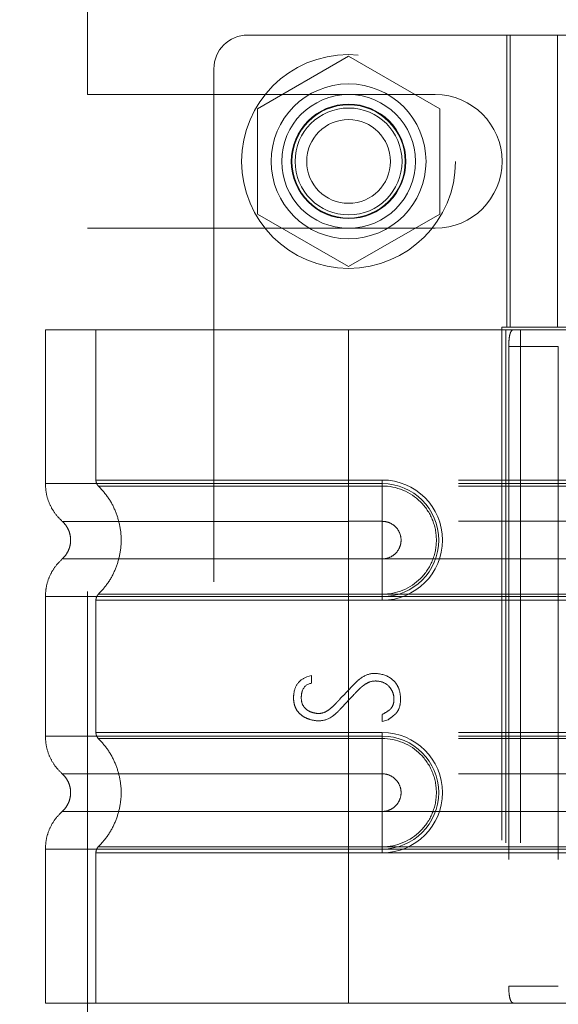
# Model space of a CAD drawing. Header units: inches. Extents: x 0.2 to 10.8, y 0.2 to 8.2.
# Tile 27 of 98: x 1.825 to 1.93, y 3.584 to 3.776. Entities that reach past the tile are written whole.
import ezdxf

# ---------------------------------------------------------------- set-up
doc = ezdxf.new("R2010")
doc.units = ezdxf.units.IN
doc.header["$MEASUREMENT"] = 0
doc.linetypes.add('HIDDEN', pattern=[0.075, 0.05, -0.025])
doc.layers.add('DIMENSIONS', color=140, linetype='Continuous')
doc.layers.add('SLD-0', color=179, linetype='Continuous')
doc.styles.add('SLDTEXTSTYLE0', font='TXT', dxfattribs={"width": 0.7})
doc.dimstyles.new('SLDDIMSTYLE0', dxfattribs={"dimtxt": 0.084961, "dimasz": 0.13, "dimexe": 0, "dimexo": 0.0625, "dimgap": 0.02124, "dimtad": 0, "dimtih": 1, "dimtoh": 1, "dimlfac": 12, "dimrnd": 1e-09, "dimzin": 12, "dimdsep": 46, "dimtxsty": 'SLDTEXTSTYLE0', "dimsah": 1, "dimcen": 0.09, "dimadec": 0, "dimazin": 3, "dimtfac": 1, "dimtofl": 0, "dimtmove": 0, "dimatfit": 3, "dimfxl": 0, "dimfrac": 2, "dimtolj": 1, "dimtzin": 12, "dimarcsym": 0})
doc.dimstyles.new('SLDDIMSTYLE1', dxfattribs={"dimtxt": 0.084961, "dimasz": 0.13, "dimexe": 0, "dimexo": 0.0625, "dimgap": 0.02124, "dimtad": 0, "dimtih": 1, "dimtoh": 1, "dimlfac": 12, "dimrnd": 1e-09, "dimzin": 12, "dimdsep": 46, "dimtxsty": 'SLDTEXTSTYLE0', "dimsah": 1, "dimcen": 0.09, "dimadec": 0, "dimazin": 3, "dimtfac": 1, "dimtmove": 0, "dimatfit": 0, "dimfxl": 0, "dimfrac": 2, "dimtolj": 1, "dimtzin": 12, "dimarcsym": 0})

# ---------------------------------------------------------------- blocks, each defined once
blk = doc.blocks.new('_D_5')
at = {"layer": 'DIMENSIONS'}
for p, q in [((0.92628, 3.37371), (0.92628, 3.62371)), ((1.8425, 3.37371), (0.80128, 3.37371)), ((0.94571, 3.16996), (0.80128, 3.16996)), ((0.92628, 2.86352), (0.92628, 3.16996)), ((0.39809, 2.86352), (0.36956, 2.86352)), ((0.36956, 2.86352), (0.36956, 2.72849)), ((0.65056, 2.86352), (0.67909, 2.86352)), ((0.67909, 2.86352), (0.67909, 2.72849)), ((0.80372, 2.86352), (0.92628, 2.86352)), ((0.36956, 2.72849), (0.39809, 2.72849)), ((0.67909, 2.72849), (0.65056, 2.72849))]:
    blk.add_line(p, q, dxfattribs=at)
for points in [[(0.92628, 3.37371), (0.94628, 3.50371), (0.90628, 3.50371)], [(0.92628, 3.16996), (0.90628, 3.03996), (0.94628, 3.03996)]]:
    blk.add_solid(points, dxfattribs=at)
at = {"layer": 'DIMENSIONS', "char_height": 0.083333, "attachment_point": 1, "style": 'SLDTEXTSTYLE0'}
for s, insert in [('2.45', (0.39809, 2.98996)), ('62.1', (0.39809, 2.83591))]:
    blk.add_mtext(s, dxfattribs=dict(at, insert=insert))
blk = doc.blocks.new('_D_6')
at = {"layer": 'DIMENSIONS'}
for p, q in [((1.8425, 3.92555), (0.40789, 3.92555)), ((0.53289, 3.92555), (0.53289, 3.81495)), ((0.37131, 3.6609), (0.34278, 3.6609)), ((0.34278, 3.6609), (0.34278, 3.52587)), ((0.69446, 3.6609), (0.72299, 3.6609)), ((0.72299, 3.6609), (0.72299, 3.52587)), ((0.34278, 3.52587), (0.37131, 3.52587)), ((0.72299, 3.52587), (0.69446, 3.52587)), ((0.53289, 3.37371), (0.53289, 3.50685)), ((1.8425, 3.37371), (0.40789, 3.37371))]:
    blk.add_line(p, q, dxfattribs=at)
for points in [[(0.53289, 3.92555), (0.51289, 3.79555), (0.55289, 3.79555)], [(0.53289, 3.37371), (0.55289, 3.50371), (0.51289, 3.50371)]]:
    blk.add_solid(points, dxfattribs=at)
at = {"layer": 'DIMENSIONS', "char_height": 0.083333, "attachment_point": 1, "style": 'SLDTEXTSTYLE0'}
for s, insert in [('6.62', (0.40665, 3.78735)), ('168.2', (0.37131, 3.63329))]:
    blk.add_mtext(s, dxfattribs=dict(at, insert=insert))
blk = doc.blocks.new('_D_7')
at = {"layer": 'DIMENSIONS'}
for p, q in [((0.53289, 4.36221), (0.53289, 4.61221)), ((1.8425, 4.36221), (0.40789, 4.36221)), ((0.37131, 4.13266), (0.34278, 4.13266)), ((0.34278, 4.13266), (0.34278, 3.99763)), ((0.69446, 4.13266), (0.72299, 4.13266)), ((0.72299, 4.13266), (0.72299, 3.99763)), ((0.34278, 3.99763), (0.37131, 3.99763)), ((0.72299, 3.99763), (0.69446, 3.99763)), ((1.8425, 3.92555), (0.40789, 3.92555)), ((0.53289, 3.92555), (0.53289, 3.67555))]:
    blk.add_line(p, q, dxfattribs=at)
for points in [[(0.53289, 4.36221), (0.55289, 4.49221), (0.51289, 4.49221)], [(0.53289, 3.92555), (0.51289, 3.79555), (0.55289, 3.79555)]]:
    blk.add_solid(points, dxfattribs=at)
at = {"layer": 'DIMENSIONS', "char_height": 0.083333, "attachment_point": 1, "style": 'SLDTEXTSTYLE0'}
for s, insert in [('5.24', (0.40665, 4.2591)), ('133.1', (0.37131, 4.10505))]:
    blk.add_mtext(s, dxfattribs=dict(at, insert=insert))

msp = doc.modelspace()

# ---------------------------------------------------------------- linework, layer by layer
at = {"layer": 'SLD-0', "linetype": 'HIDDEN', "lineweight": 18}
for p, q in [((1.8378798, 3.7610669), (1.8378798, 3.8433065)), ((1.9379257, 3.7726694), (1.8690281, 3.7726694)), ((1.919553, 3.7726694), (1.919553, 3.7157469)), ((1.920179, 3.7157469), (1.920179, 3.7726694)), ((1.9293955, 3.7726694), (1.9293955, 3.7157469)), ((1.8887131, 3.768542), (1.8709631, 3.758294)), ((1.9064631, 3.758294), (1.8887131, 3.768542)), ((1.8624664, 3.7661077), (1.8624664, 3.5331681)), ((1.8378798, 3.7610669), (1.9055881, 3.7610669)), ((1.8709631, 3.758294), (1.8709631, 3.7377981)), ((1.9064631, 3.7377981), (1.9064631, 3.758294)), ((1.8709631, 3.7377981), (1.8887131, 3.7275501)), ((1.8887131, 3.7275501), (1.9064631, 3.7377981)), ((1.8378798, 3.5642336), (1.8378798, 3.7350252)), ((1.8378798, 3.7350252), (1.9055881, 3.7350252)), ((1.8887131, 3.7152547), (1.829658, 3.7152547)), ((1.829658, 3.7152547), (1.829658, 3.685248)), ((1.8395005, 3.7152547), (1.8395005, 3.6859587)), ((1.8887131, 3.7152547), (1.8887131, 3.685248)), ((1.9193665, 3.7152547), (1.8887131, 3.7152547)), ((1.8887131, 3.7152547), (1.8887131, 3.685248)), ((1.8887131, 3.7152547), (1.8887131, 3.6859587)), ((1.8887131, 3.7152547), (1.8887131, 3.6859587)), ((1.9185386, 3.7157469), (1.9379257, 3.7157469)), ((1.9185386, 3.7157469), (1.9185386, 3.583529)), ((1.9193665, 3.7152547), (1.9193665, 3.5840211)), ((1.9221785, 3.7152547), (1.9193665, 3.7152547)), ((1.9193665, 3.7152547), (1.9193665, 3.5840211)), ((1.9221785, 3.7152547), (1.9221785, 3.5840211)), ((1.9562984, 3.7152547), (1.9221785, 3.7152547)), ((1.9199109, 3.7119739), (1.9199109, 3.587302)), ((1.9199109, 3.7119739), (1.9295617, 3.7119739)), ((1.9295617, 3.7119739), (1.9295617, 3.587302)), ((1.8887131, 3.6859587), (1.8952748, 3.6859587)), ((2.0101042, 3.6859587), (1.8887131, 3.6859587)), ((1.8887131, 3.685248), (1.8952748, 3.685248)), ((2.0101042, 3.685248), (1.8887131, 3.685248)), ((1.8887131, 3.6847882), (1.8952748, 3.6847882)), ((2.0101042, 3.6847882), (1.8887131, 3.6847882)), ((1.8952748, 3.6859587), (1.8952748, 3.6847882)), ((1.8952748, 3.685248), (1.8952748, 3.6779065)), ((1.8887131, 3.6779065), (1.8952748, 3.6779065)), ((2.0101042, 3.6779065), (1.8887131, 3.6779065)), ((1.8952748, 3.670582), (1.8887131, 3.670582)), ((1.8887131, 3.670582), (2.0101042, 3.670582)), ((1.8952748, 3.6632405), (1.8952748, 3.670582)), ((1.8952748, 3.6637003), (1.8887131, 3.6637003)), ((1.8887131, 3.6637003), (2.0101042, 3.6637003)), ((1.8952748, 3.6625298), (1.8952748, 3.6637003)), ((1.829658, 3.6632405), (1.829658, 3.6360354)), ((1.8395005, 3.6625298), (1.8395005, 3.6367461)), ((1.8887131, 3.6632405), (1.8887131, 3.6360354)), ((1.8887131, 3.6632405), (1.8887131, 3.6360354)), ((1.8952748, 3.6632405), (1.8887131, 3.6632405)), ((1.8887131, 3.6632405), (2.0101042, 3.6632405)), ((1.8887131, 3.6625298), (1.8887131, 3.6367461)), ((1.8887131, 3.6625298), (1.8887131, 3.6367461)), ((1.8952748, 3.6625298), (1.8887131, 3.6625298)), ((1.8887131, 3.6625298), (2.0101042, 3.6625298)), ((1.8805941, 3.647606), (1.8815229, 3.6478462)), ((1.8815229, 3.6478462), (1.8815229, 3.646357)), ((1.8952623, 3.6388628), (1.8952623, 3.6402719)), ((1.8964153, 3.6392471), (1.8952623, 3.6388628)), ((1.8887131, 3.6367461), (1.8952748, 3.6367461)), ((2.0101042, 3.6367461), (1.8887131, 3.6367461)), ((1.8952748, 3.6367461), (1.8952748, 3.6355756)), ((1.8887131, 3.6360354), (1.8952748, 3.6360354)), ((2.0101042, 3.6360354), (1.8887131, 3.6360354)), ((1.8887131, 3.6355756), (1.8952748, 3.6355756)), ((2.0101042, 3.6355756), (1.8887131, 3.6355756)), ((1.8952748, 3.6360354), (1.8952748, 3.6286939)), ((1.8887131, 3.6286939), (1.8952748, 3.6286939)), ((2.0101042, 3.6286939), (1.8887131, 3.6286939)), ((1.8952748, 3.6213694), (1.8887131, 3.6213694)), ((1.8887131, 3.6213694), (2.0101042, 3.6213694)), ((1.8952748, 3.6140279), (1.8952748, 3.6213694)), ((1.829658, 3.6140279), (1.829658, 3.5840211)), ((1.8952748, 3.6144877), (1.8887131, 3.6144877)), ((1.8887131, 3.6144877), (2.0101042, 3.6144877)), ((1.8887131, 3.6140279), (1.8887131, 3.5840211)), ((1.8952748, 3.6140279), (1.8887131, 3.6140279)), ((1.8887131, 3.6140279), (1.8887131, 3.5840211)), ((1.8887131, 3.6140279), (2.0101042, 3.6140279)), ((1.8952748, 3.6133172), (1.8952748, 3.6144877)), ((1.8395005, 3.6133172), (1.8395005, 3.5840211)), ((1.8887131, 3.6133172), (1.8887131, 3.5840211)), ((1.8887131, 3.6133172), (1.8887131, 3.5840211)), ((1.8952748, 3.6133172), (1.8887131, 3.6133172)), ((1.8887131, 3.6133172), (2.0101042, 3.6133172)), ((1.9295617, 3.587302), (1.9199109, 3.587302)), ((1.8887131, 3.5840211), (1.829658, 3.5840211)), ((1.9193665, 3.5840211), (1.8887131, 3.5840211)), ((1.9221785, 3.5840211), (1.9193665, 3.5840211)), ((1.9562984, 3.5840211), (1.9221785, 3.5840211))]:
    msp.add_line(p, q, dxfattribs=at)
for centre, radius in [((1.8887131, 3.7480461), 0.0208333), ((1.8887131, 3.7480631), 0.0150919), ((1.8887131, 3.7480461), 0.0130208), ((1.8887131, 3.7480631), 0.0111549), ((1.8887131, 3.7480461), 0.0110417), ((1.8887131, 3.7480461), 0.0104167), ((1.8887131, 3.7480461), 0.0081625)]:
    msp.add_circle(centre, radius, dxfattribs=at)
for centre, radius, start, end in [((1.8690281, 3.7661077), 0.0065617, 90, 180), ((1.9055881, 3.7480461), 0.0130208, 270, 90), ((1.8952748, 3.6742442), 0.0117145, 270, 90), ((1.8952748, 3.6742442), 0.0110038, 270, 90), ((1.8952748, 3.6250316), 0.0117145, 270, 90), ((1.8952748, 3.6250316), 0.0110038, 270, 90)]:
    msp.add_arc(centre, radius, start, end, dxfattribs=at)
for points, knots in [([(1.9199109, 3.7119739), (1.9199109, 3.7124086), (1.9199273, 3.7128351), (1.9199967, 3.7136314), (1.9200502, 3.7139961), (1.9202009, 3.7146013), (1.9202999, 3.7148449), (1.9205407, 3.7151697), (1.9206848, 3.7152547), (1.9208449, 3.7152547)], [0, 0, 0, 0, 0.25, 0.25, 0.5, 0.5, 0.75, 0.75, 1, 1, 1, 1]), ([(1.8296578, 3.685248), (1.8296999, 3.6845607), (1.8297849, 3.6831709), (1.8304669, 3.6811759), (1.8315097, 3.6793442), (1.8324942, 3.6783607), (1.8329809, 3.6778744)], [0, 0, 0, 0, 0.24733805, 0.50013361, 0.7528697, 1, 1, 1, 1]), ([(1.8887131, 3.685248), (1.8848479, 3.685248), (1.8809829, 3.685248), (1.8734011, 3.685248), (1.8696846, 3.685248), (1.8625427, 3.685248), (1.8591176, 3.685248), (1.8526901, 3.685248), (1.8496879, 3.685248), (1.8442217, 3.685248), (1.8417579, 3.685248), (1.8374632, 3.685248), (1.8356324, 3.685248), (1.8326742, 3.685248), (1.8315468, 3.685248), (1.8300387, 3.685248), (1.829658, 3.685248), (1.829658, 3.685248), (1.8300387, 3.685248), (1.8315468, 3.685248), (1.8326742, 3.685248), (1.8356324, 3.685248), (1.8374632, 3.685248), (1.8417579, 3.685248), (1.8442217, 3.685248), (1.8496879, 3.685248), (1.8526901, 3.685248), (1.8591176, 3.685248), (1.8625427, 3.685248), (1.8696846, 3.685248), (1.8734011, 3.685248), (1.8809829, 3.685248), (1.8848479, 3.685248), (1.8887131, 3.685248)], [0, 0, 0, 0, 0.0625, 0.0625, 0.125, 0.125, 0.1875, 0.1875, 0.25, 0.25, 0.3125, 0.3125, 0.375, 0.375, 0.4375, 0.4375, 0.5, 0.5, 0.5625, 0.5625, 0.625, 0.625, 0.6875, 0.6875, 0.75, 0.75, 0.8125, 0.8125, 0.875, 0.875, 0.9375, 0.9375, 1, 1, 1, 1]), ([(1.8887131, 3.6859587), (1.881195, 3.6859587), (1.8683243, 3.6859587), (1.8524017, 3.6859587), (1.8420624, 3.6859587), (1.8382194, 3.6859587), (1.8420624, 3.6859587), (1.8524017, 3.6859587), (1.8683243, 3.6859587), (1.881195, 3.6859587), (1.8887131, 3.6859587)], [4.71239975, 4.71239975, 4.71239975, 4.71239975, 5.17054869, 5.49779793, 5.89049701, 6.2831961, 6.67589519, 7.06859428, 7.39584352, 7.85399245, 7.85399245, 7.85399245, 7.85399245]), ([(1.8395005, 3.6859663), (1.8395059, 3.6858574), (1.8395166, 3.6856373), (1.8396206, 3.6853208), (1.8397736, 3.6850249), (1.8399231, 3.684863), (1.8399971, 3.6847829)], [0, 0, 0, 0, 0.24752411, 0.50000002, 0.75247592, 1, 1, 1, 1]), ([(1.8398907, 3.6848864), (1.8405658, 3.6841587), (1.8419158, 3.6827035), (1.8433178, 3.6800544), (1.8442124, 3.6772132), (1.8445199, 3.6742442), (1.8442124, 3.6712753), (1.8433178, 3.6684341), (1.8419158, 3.665785), (1.8405658, 3.6643298), (1.8398907, 3.663602)], [0, 0, 0, 0, 0.12508578, 0.25012635, 0.37515545, 0.5, 0.62484455, 0.74987365, 0.87491422, 1, 1, 1, 1]), ([(1.8887131, 3.6847882), (1.8823342, 3.6847882), (1.8759613, 3.6847882), (1.8641763, 3.6847883), (1.8587705, 3.6847883), (1.8497554, 3.6847884), (1.8461411, 3.6847884), (1.8412618, 3.6847885), (1.839992, 3.6847885), (1.8399934, 3.6847885), (1.8412602, 3.6847886), (1.8461421, 3.6847886), (1.8497539, 3.6847886), (1.8587707, 3.6847887), (1.8641758, 3.6847887), (1.8759611, 3.6847888), (1.8823333, 3.6847888), (1.8887131, 3.6847888)], [0, 0, 0, 0, 0.125, 0.125, 0.25, 0.25, 0.375, 0.375, 0.5, 0.5, 0.625, 0.625, 0.75, 0.75, 0.875, 0.875, 1, 1, 1, 1]), ([(1.8887131, 3.685248), (1.8887131, 3.683867), (1.8887131, 3.6824866), (1.8887131, 3.6799656), (1.8887131, 3.6788263), (1.8887131, 3.6779065)], [0, 0, 0, 0, 0.5, 0.5, 1, 1, 1, 1]), ([(1.8887131, 3.685248), (1.8887131, 3.6839085), (1.8887131, 3.6810999), (1.8887131, 3.6787948), (1.8887131, 3.6779056)], [0.052118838, 0.052118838, 0.052118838, 0.052118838, 0.500001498, 0.948006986, 0.948006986, 0.948006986, 0.948006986]), ([(1.8887131, 3.6637003), (1.8887131, 3.6664318), (1.8887131, 3.6742442), (1.8887131, 3.6820567), (1.8887131, 3.6847882)], [0.027131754, 0.027131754, 0.027131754, 0.027131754, 0.5, 0.972868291, 0.972868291, 0.972868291, 0.972868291]), ([(1.8952748, 3.6847882), (1.8980463, 3.6848159), (1.9021439, 3.6830664), (1.9052695, 3.6783838), (1.9060933, 3.6742442), (1.9052695, 3.6701046), (1.9021439, 3.6654221), (1.8980463, 3.6636725), (1.8952748, 3.6637003)], [6.28318531, 6.28318531, 6.28318531, 6.28318531, 7.06858347, 7.46128255, 7.85398163, 8.24668072, 8.6393798, 9.42477796, 9.42477796, 9.42477796, 9.42477796]), ([(1.8329087, 3.6779385), (1.8331554, 3.6776926), (1.8336494, 3.6772003), (1.8341678, 3.6762822), (1.8345017, 3.6752886), (1.8346181, 3.6742442), (1.8345017, 3.6731998), (1.8341678, 3.6722062), (1.8336494, 3.6712881), (1.8331554, 3.6707958), (1.8329087, 3.67055)], [0, 0, 0, 0, 0.12483242, 0.24993914, 0.37510573, 0.5, 0.62489427, 0.75006086, 0.87516758, 1, 1, 1, 1]), ([(1.8887131, 3.6779056), (1.8804427, 3.6779056), (1.8660303, 3.6779056), (1.8479076, 3.6779056), (1.8359199, 3.6779056), (1.8314585, 3.6779056), (1.8359199, 3.6779056), (1.8479076, 3.6779056), (1.8660303, 3.6779056), (1.8804427, 3.6779056), (1.8887131, 3.6779056)], [4.71241411, 4.71241411, 4.71241411, 4.71241411, 5.15721613, 5.48839216, 5.88580339, 6.28321463, 6.68062587, 7.0780371, 7.40921314, 7.85401516, 7.85401516, 7.85401516, 7.85401516]), ([(1.8952748, 3.6779065), (1.8957542, 3.6779065), (1.8962334, 3.6778111), (1.8971191, 3.6774442), (1.8975254, 3.6771728), (1.8982033, 3.6764948), (1.8984748, 3.6760886), (1.8988417, 3.6752028), (1.898937, 3.6747236), (1.898937, 3.6737648), (1.8988417, 3.6732857), (1.8984748, 3.6723999), (1.8982033, 3.6719936), (1.8975254, 3.6713157), (1.8971191, 3.6710442), (1.8962334, 3.6706773), (1.8957542, 3.670582), (1.8952748, 3.670582)], [0, 0, 0, 0, 0.125, 0.125, 0.25, 0.25, 0.375, 0.375, 0.5, 0.5, 0.625, 0.625, 0.75, 0.75, 0.875, 0.875, 1, 1, 1, 1]), ([(1.8329809, 3.6706141), (1.8324942, 3.6701278), (1.8315097, 3.6691442), (1.8304669, 3.6673125), (1.8297849, 3.6653175), (1.8296999, 3.6639277), (1.8296578, 3.6632404)], [0, 0, 0, 0, 0.247130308, 0.499866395, 0.752661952, 1, 1, 1, 1]), ([(1.8887131, 3.6705829), (1.8804427, 3.6705829), (1.8660303, 3.6705829), (1.8479076, 3.6705829), (1.8359199, 3.6705829), (1.8314585, 3.6705829), (1.8359199, 3.6705829), (1.8479076, 3.6705829), (1.8660303, 3.6705829), (1.8804427, 3.6705829), (1.8887131, 3.6705829)], [4.71236405, 4.71236405, 4.71236405, 4.71236405, 5.15716608, 5.48834211, 5.88575335, 6.2831646, 6.68057584, 7.07798708, 7.40916311, 7.85396503, 7.85396503, 7.85396503, 7.85396503]), ([(1.8887131, 3.6632405), (1.8887131, 3.66458), (1.8887131, 3.6673886), (1.8887131, 3.6696937), (1.8887131, 3.6705829)], [0.052118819, 0.052118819, 0.052118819, 0.052118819, 0.500001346, 0.948007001, 0.948007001, 0.948007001, 0.948007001]), ([(1.8887131, 3.6632405), (1.8887131, 3.6646215), (1.8887131, 3.6660018), (1.8887131, 3.6685228), (1.8887131, 3.6696622), (1.8887131, 3.670582)], [0, 0, 0, 0, 0.5, 0.5, 1, 1, 1, 1]), ([(1.8399971, 3.6637056), (1.8399231, 3.6636255), (1.8397736, 3.6634636), (1.8396206, 3.6631677), (1.8395166, 3.6628512), (1.8395059, 3.6626311), (1.8395005, 3.6625222)], [0, 0, 0, 0, 0.24752409, 0.49999999, 0.7524759, 1, 1, 1, 1]), ([(1.8887131, 3.6636996), (1.8823333, 3.6636997), (1.8759611, 3.6636997), (1.8641758, 3.6636997), (1.8587707, 3.6636998), (1.8497539, 3.6636998), (1.8461421, 3.6636999), (1.8412602, 3.6636999), (1.8399934, 3.6636999), (1.839992, 3.6637), (1.8412618, 3.6637), (1.8461411, 3.6637001), (1.8497554, 3.6637001), (1.8587705, 3.6637001), (1.8641763, 3.6637002), (1.8759613, 3.6637002), (1.8823342, 3.6637002), (1.8887131, 3.6637003)], [0, 0, 0, 0, 0.125, 0.125, 0.25, 0.25, 0.375, 0.375, 0.5, 0.5, 0.625, 0.625, 0.75, 0.75, 0.875, 0.875, 1, 1, 1, 1]), ([(1.8887131, 3.6632405), (1.8848479, 3.6632405), (1.8809829, 3.6632405), (1.8734011, 3.6632405), (1.8696846, 3.6632405), (1.8625427, 3.6632405), (1.8591176, 3.6632405), (1.8526901, 3.6632405), (1.8496879, 3.6632405), (1.8442217, 3.6632405), (1.8417579, 3.6632405), (1.8374632, 3.6632405), (1.8356324, 3.6632405), (1.8326742, 3.6632405), (1.8315468, 3.6632405), (1.8300387, 3.6632405), (1.829658, 3.6632405), (1.829658, 3.6632405), (1.8300387, 3.6632405), (1.8315468, 3.6632405), (1.8326742, 3.6632405), (1.8356324, 3.6632405), (1.8374632, 3.6632405), (1.8417579, 3.6632405), (1.8442217, 3.6632405), (1.8496879, 3.6632405), (1.8526901, 3.6632405), (1.8591176, 3.6632405), (1.8625427, 3.6632405), (1.8696846, 3.6632405), (1.8734011, 3.6632405), (1.8809829, 3.6632405), (1.8848479, 3.6632405), (1.8887131, 3.6632405)], [0, 0, 0, 0, 0.0625, 0.0625, 0.125, 0.125, 0.1875, 0.1875, 0.25, 0.25, 0.3125, 0.3125, 0.375, 0.375, 0.4375, 0.4375, 0.5, 0.5, 0.5625, 0.5625, 0.625, 0.625, 0.6875, 0.6875, 0.75, 0.75, 0.8125, 0.8125, 0.875, 0.875, 0.9375, 0.9375, 1, 1, 1, 1]), ([(1.8887131, 3.6625298), (1.881195, 3.6625298), (1.8683243, 3.6625298), (1.8524017, 3.6625298), (1.8420624, 3.6625298), (1.8382194, 3.6625298), (1.8420624, 3.6625298), (1.8524017, 3.6625298), (1.8683243, 3.6625298), (1.881195, 3.6625298), (1.8887131, 3.6625298)], [4.71239001, 4.71239001, 4.71239001, 4.71239001, 5.17053895, 5.49778819, 5.89048727, 6.28318636, 6.67588545, 7.06858454, 7.39583378, 7.85398272, 7.85398272, 7.85398272, 7.85398272]), ([(1.8815229, 3.646357), (1.8805875, 3.6462011), (1.8798237, 3.6455509), (1.8795203, 3.6441533), (1.8794735, 3.6429855), (1.879733, 3.6420276), (1.8804768, 3.6412351), (1.8810321, 3.6408736), (1.8818208, 3.640565), (1.8829564, 3.640391), (1.8840561, 3.6406143), (1.8850776, 3.641317), (1.8857184, 3.641876), (1.886368, 3.6425565), (1.8866093, 3.6428199), (1.8872253, 3.6434729), (1.8880051, 3.6442976), (1.8890113, 3.6453372), (1.8897648, 3.6461663), (1.8906107, 3.6469744), (1.8918136, 3.6478901), (1.8928307, 3.6482466), (1.893645, 3.6482466)], [0, 0, 0, 0, 0.125, 0.15625, 0.1875, 0.25, 0.28125, 0.3125, 0.375, 0.4375, 0.5, 0.53125, 0.5625, 0.578125, 0.59375, 0.625, 0.6875, 0.75, 0.8125, 0.84375, 0.875, 1, 1, 1, 1]), ([(1.893645, 3.6482466), (1.8948997, 3.6482466), (1.8964783, 3.6478302), (1.8980358, 3.6463507), (1.8987003, 3.6449541), (1.8989168, 3.6431294), (1.8986766, 3.6416816), (1.8983079, 3.6409328), (1.8979915, 3.6405035), (1.8978326, 3.6403464), (1.8973444, 3.6399208), (1.8967643, 3.6394946), (1.8964153, 3.6392471)], [0, 0, 0, 0, 0.25, 0.375, 0.5, 0.625, 0.75, 0.8125, 0.84375, 0.875, 0.9375, 1, 1, 1, 1]), ([(1.8952623, 3.6402719), (1.8957617, 3.6405369), (1.8963619, 3.6409026), (1.8967193, 3.6411547), (1.8972055, 3.6416708), (1.8975515, 3.6424706), (1.8975761, 3.6437656), (1.8972764, 3.6448554), (1.8963169, 3.6461448), (1.8950528, 3.6467562), (1.8933055, 3.6468908), (1.8920223, 3.6462292), (1.891252, 3.6456448), (1.8907741, 3.6452122), (1.8903497, 3.6447742), (1.8901296, 3.6445404), (1.8896501, 3.644035), (1.889018, 3.6433622), (1.8882345, 3.6425264), (1.8876033, 3.6418508), (1.8871276, 3.6413455), (1.8869063, 3.6411069), (1.8864751, 3.6406603), (1.8860122, 3.6402422), (1.8848557, 3.6393514), (1.8831284, 3.6388711), (1.8814096, 3.6391765), (1.8802609, 3.6396353), (1.8795787, 3.6400406), (1.8786772, 3.6409246), (1.8781896, 3.6419082), (1.8779597, 3.6431116), (1.8780505, 3.6448786), (1.8787139, 3.6464979), (1.8798658, 3.6473228), (1.8805941, 3.647606)], [0, 0, 0, 0, 0.03125, 0.046875, 0.0625, 0.09375, 0.125, 0.15625, 0.1875, 0.25, 0.3125, 0.34375, 0.359375, 0.375, 0.3828125, 0.390625, 0.40625, 0.4375, 0.46875, 0.5, 0.515625, 0.5234375, 0.53125, 0.546875, 0.5625, 0.625, 0.6875, 0.71875, 0.75, 0.78125, 0.8125, 0.84375, 0.875, 0.9375, 1, 1, 1, 1]), ([(1.8887131, 3.6367461), (1.88146, 3.6367461), (1.8688185, 3.6367461), (1.8528835, 3.6367461), (1.8422789, 3.6367461), (1.838206, 3.6367461), (1.8419125, 3.6367461), (1.8522244, 3.6367461), (1.8682022, 3.6367461), (1.8811498, 3.6367461), (1.8887131, 3.6367461)], [4.71239469, 4.71239469, 4.71239469, 4.71239469, 5.154448, 5.48366074, 5.87871603, 6.27377131, 6.6688266, 7.06388188, 7.39309462, 7.85399245, 7.85399245, 7.85399245, 7.85399245]), ([(1.8395005, 3.6367537), (1.8395059, 3.6366448), (1.8395167, 3.6364247), (1.8396206, 3.6361082), (1.8397736, 3.6358123), (1.8399231, 3.6356504), (1.8399971, 3.6355703)], [0, 0, 0, 0, 0.247524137, 0.50000006, 0.752475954, 1, 1, 1, 1]), ([(1.8296578, 3.6360354), (1.8296999, 3.6353481), (1.8297849, 3.6339583), (1.8304669, 3.6319633), (1.8315097, 3.6301316), (1.8324942, 3.6291481), (1.8329809, 3.6286618)], [0, 0, 0, 0, 0.24733805, 0.50013361, 0.7528697, 1, 1, 1, 1]), ([(1.8887131, 3.6360354), (1.8848479, 3.6360354), (1.8809829, 3.6360354), (1.8734011, 3.6360354), (1.8696846, 3.6360354), (1.8625427, 3.6360354), (1.8591176, 3.6360354), (1.8526901, 3.6360354), (1.8496879, 3.6360354), (1.8442217, 3.6360354), (1.8417579, 3.6360354), (1.8374632, 3.6360354), (1.8356324, 3.6360354), (1.8326742, 3.6360354), (1.8315468, 3.6360354), (1.8300387, 3.6360354), (1.829658, 3.6360354), (1.829658, 3.6360354), (1.8300387, 3.6360354), (1.8315468, 3.6360354), (1.8326742, 3.6360354), (1.8356324, 3.6360354), (1.8374632, 3.6360354), (1.8417579, 3.6360354), (1.8442217, 3.6360354), (1.8496879, 3.6360354), (1.8526901, 3.6360354), (1.8591176, 3.6360354), (1.8625427, 3.6360354), (1.8696846, 3.6360354), (1.8734011, 3.6360354), (1.8809829, 3.6360354), (1.8848479, 3.6360354), (1.8887131, 3.6360354)], [0, 0, 0, 0, 0.0625, 0.0625, 0.125, 0.125, 0.1875, 0.1875, 0.25, 0.25, 0.3125, 0.3125, 0.375, 0.375, 0.4375, 0.4375, 0.5, 0.5, 0.5625, 0.5625, 0.625, 0.625, 0.6875, 0.6875, 0.75, 0.75, 0.8125, 0.8125, 0.875, 0.875, 0.9375, 0.9375, 1, 1, 1, 1]), ([(1.8398907, 3.6356738), (1.8405616, 3.6349434), (1.8419038, 3.6334819), (1.8433073, 3.6308355), (1.8442089, 3.6279976), (1.8445216, 3.6250316), (1.8442089, 3.6220656), (1.8433073, 3.6192278), (1.8419038, 3.6165813), (1.8405616, 3.6151199), (1.8398907, 3.6143894)], [0, 0, 0, 0, 0.12505483, 0.25020853, 0.37526383, 0.5, 0.62473617, 0.74979147, 0.87494517, 1, 1, 1, 1]), ([(1.8887131, 3.6355756), (1.886683, 3.6355756), (1.8845248, 3.6355756), (1.8799665, 3.6355756), (1.8775656, 3.6355756), (1.8725766, 3.6355756), (1.8699876, 3.6355756), (1.8647389, 3.6355756), (1.8620787, 3.6355756), (1.8568818, 3.6355756), (1.8543457, 3.6355756), (1.8496646, 3.6355756), (1.8475219, 3.6355756), (1.8439254, 3.6355756), (1.8424748, 3.6355756), (1.8405068, 3.6355756), (1.8399917, 3.6355756), (1.8399917, 3.6355756), (1.8405068, 3.6355756), (1.8424748, 3.6355756), (1.8439254, 3.6355756), (1.8475219, 3.6355756), (1.8496646, 3.6355756), (1.8543457, 3.6355756), (1.8568818, 3.6355756), (1.8620787, 3.6355756), (1.8647389, 3.6355756), (1.8699876, 3.6355756), (1.8725765, 3.6355756), (1.8775656, 3.6355756), (1.8799665, 3.6355756), (1.8845248, 3.6355756), (1.886683, 3.6355756), (1.8887131, 3.6355756)], [0, 0, 0, 0, 0.0625, 0.0625, 0.125, 0.125, 0.1875, 0.1875, 0.25, 0.25, 0.3125, 0.3125, 0.375, 0.375, 0.4375, 0.4375, 0.5, 0.5, 0.5625, 0.5625, 0.625, 0.625, 0.6875, 0.6875, 0.75, 0.75, 0.8125, 0.8125, 0.875, 0.875, 0.9375, 0.9375, 1, 1, 1, 1]), ([(1.8887131, 3.6360354), (1.8887131, 3.6346544), (1.8887131, 3.633274), (1.8887131, 3.630753), (1.8887131, 3.6296137), (1.8887131, 3.6286939)], [0, 0, 0, 0, 0.5, 0.5, 1, 1, 1, 1]), ([(1.8887131, 3.6360354), (1.8887131, 3.6346959), (1.8887131, 3.6318873), (1.8887131, 3.6295822), (1.8887131, 3.628693)], [0.052118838, 0.052118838, 0.052118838, 0.052118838, 0.500001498, 0.948006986, 0.948006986, 0.948006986, 0.948006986]), ([(1.8952748, 3.6355756), (1.8980463, 3.6356033), (1.9021439, 3.6338538), (1.9052695, 3.6291712), (1.9060933, 3.6250316), (1.9052695, 3.620892), (1.9021439, 3.6162095), (1.8980463, 3.6144599), (1.8952748, 3.6144877)], [6.28318531, 6.28318531, 6.28318531, 6.28318531, 7.06858347, 7.46128255, 7.85398163, 8.24668072, 8.6393798, 9.42477796, 9.42477796, 9.42477796, 9.42477796]), ([(1.8329087, 3.6287259), (1.8331554, 3.62848), (1.8336494, 3.6279877), (1.8341678, 3.6270696), (1.8345017, 3.626076), (1.8346181, 3.6250316), (1.8345017, 3.6239872), (1.8341678, 3.6229936), (1.8336494, 3.6220755), (1.8331554, 3.6215832), (1.8329087, 3.6213374)], [0, 0, 0, 0, 0.12483242, 0.24993914, 0.37510573, 0.5, 0.62489427, 0.75006086, 0.87516758, 1, 1, 1, 1]), ([(1.8887131, 3.628693), (1.8804427, 3.628693), (1.8660303, 3.628693), (1.8479076, 3.628693), (1.8359199, 3.628693), (1.8314585, 3.628693), (1.8359199, 3.628693), (1.8479076, 3.628693), (1.8660303, 3.628693), (1.8804427, 3.628693), (1.8887131, 3.628693)], [4.71241411, 4.71241411, 4.71241411, 4.71241411, 5.15721613, 5.48839216, 5.88580339, 6.28321463, 6.68062587, 7.0780371, 7.40921314, 7.85401516, 7.85401516, 7.85401516, 7.85401516]), ([(1.8952748, 3.6286939), (1.8957542, 3.6286939), (1.8962334, 3.6285985), (1.8971191, 3.6282316), (1.8975254, 3.6279602), (1.8982033, 3.6272822), (1.8984748, 3.626876), (1.8988417, 3.6259902), (1.898937, 3.625511), (1.898937, 3.6245522), (1.8988417, 3.6240731), (1.8984748, 3.6231873), (1.8982033, 3.622781), (1.8975254, 3.6221031), (1.8971191, 3.6218316), (1.8962334, 3.6214647), (1.8957542, 3.6213694), (1.8952748, 3.6213694)], [0, 0, 0, 0, 0.125, 0.125, 0.25, 0.25, 0.375, 0.375, 0.5, 0.5, 0.625, 0.625, 0.75, 0.75, 0.875, 0.875, 1, 1, 1, 1]), ([(1.8329809, 3.6214015), (1.8324942, 3.6209152), (1.8315097, 3.6199316), (1.8304669, 3.6180999), (1.8297849, 3.6161049), (1.8296999, 3.6147151), (1.8296578, 3.6140278)], [0, 0, 0, 0, 0.24713031, 0.49986639, 0.75266195, 1, 1, 1, 1]), ([(1.8887131, 3.6213703), (1.8804427, 3.6213703), (1.8660303, 3.6213703), (1.8479076, 3.6213703), (1.8359199, 3.6213703), (1.8314585, 3.6213703), (1.8359199, 3.6213703), (1.8479076, 3.6213703), (1.8660303, 3.6213703), (1.8804427, 3.6213703), (1.8887131, 3.6213703)], [4.71236405, 4.71236405, 4.71236405, 4.71236405, 5.15716608, 5.48834211, 5.88575335, 6.2831646, 6.68057584, 7.07798708, 7.40916311, 7.85396514, 7.85396514, 7.85396514, 7.85396514]), ([(1.8887131, 3.6140279), (1.8887131, 3.6153674), (1.8887131, 3.618176), (1.8887131, 3.6204811), (1.8887131, 3.6213703)], [0.052118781, 0.052118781, 0.052118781, 0.052118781, 0.500001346, 0.948006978, 0.948006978, 0.948006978, 0.948006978]), ([(1.8887131, 3.6140279), (1.8887131, 3.6154089), (1.8887131, 3.6167892), (1.8887131, 3.6193102), (1.8887131, 3.6204496), (1.8887131, 3.6213694)], [0, 0, 0, 0, 0.5, 0.5, 1, 1, 1, 1]), ([(1.8887131, 3.6140279), (1.8848479, 3.6140279), (1.8809829, 3.6140279), (1.8734011, 3.6140279), (1.8696846, 3.6140279), (1.8625427, 3.6140279), (1.8591176, 3.6140279), (1.8526901, 3.6140279), (1.8496879, 3.6140279), (1.8442217, 3.6140279), (1.8417579, 3.6140279), (1.8374632, 3.6140279), (1.8356324, 3.6140279), (1.8326742, 3.6140279), (1.8315468, 3.6140279), (1.8300387, 3.6140279), (1.829658, 3.6140279), (1.829658, 3.6140279), (1.8300387, 3.6140279), (1.8315468, 3.6140279), (1.8326742, 3.6140279), (1.8356324, 3.6140279), (1.8374632, 3.6140279), (1.8417579, 3.6140279), (1.8442217, 3.6140279), (1.8496879, 3.6140279), (1.8526901, 3.6140279), (1.8591176, 3.6140279), (1.8625427, 3.6140279), (1.8696846, 3.6140279), (1.8734011, 3.6140279), (1.8809829, 3.6140279), (1.8848479, 3.6140279), (1.8887131, 3.6140279)], [0, 0, 0, 0, 0.0625, 0.0625, 0.125, 0.125, 0.1875, 0.1875, 0.25, 0.25, 0.3125, 0.3125, 0.375, 0.375, 0.4375, 0.4375, 0.5, 0.5, 0.5625, 0.5625, 0.625, 0.625, 0.6875, 0.6875, 0.75, 0.75, 0.8125, 0.8125, 0.875, 0.875, 0.9375, 0.9375, 1, 1, 1, 1]), ([(1.8399971, 3.614493), (1.8399231, 3.6144129), (1.8397736, 3.614251), (1.8396206, 3.6139551), (1.8395167, 3.6136386), (1.8395059, 3.6134185), (1.8395005, 3.6133096)], [0, 0, 0, 0, 0.24752406, 0.49999996, 0.75247587, 1, 1, 1, 1]), ([(1.8887131, 3.6144877), (1.886683, 3.6144877), (1.8845248, 3.6144877), (1.8799665, 3.6144877), (1.8775656, 3.6144877), (1.8725765, 3.6144877), (1.8699876, 3.6144877), (1.8647389, 3.6144877), (1.8620787, 3.6144877), (1.8568818, 3.6144877), (1.8543457, 3.6144877), (1.8496646, 3.6144877), (1.8475219, 3.6144877), (1.8439254, 3.6144877), (1.8424748, 3.6144877), (1.8405068, 3.6144877), (1.8399917, 3.6144877), (1.8399917, 3.6144877), (1.8405068, 3.6144877), (1.8424748, 3.6144877), (1.8439254, 3.6144877), (1.8475219, 3.6144877), (1.8496646, 3.6144877), (1.8543457, 3.6144877), (1.8568818, 3.6144877), (1.8620787, 3.6144877), (1.8647389, 3.6144877), (1.8699876, 3.6144877), (1.8725766, 3.6144877), (1.8775656, 3.6144877), (1.8799665, 3.6144877), (1.8845248, 3.6144877), (1.886683, 3.6144877), (1.8887131, 3.6144877)], [0, 0, 0, 0, 0.0625, 0.0625, 0.125, 0.125, 0.1875, 0.1875, 0.25, 0.25, 0.3125, 0.3125, 0.375, 0.375, 0.4375, 0.4375, 0.5, 0.5, 0.5625, 0.5625, 0.625, 0.625, 0.6875, 0.6875, 0.75, 0.75, 0.8125, 0.8125, 0.875, 0.875, 0.9375, 0.9375, 1, 1, 1, 1]), ([(1.8887131, 3.6133172), (1.8811498, 3.6133172), (1.8682022, 3.6133172), (1.8522244, 3.6133172), (1.8419125, 3.6133172), (1.838206, 3.6133172), (1.8422789, 3.6133172), (1.8528835, 3.6133172), (1.8688185, 3.6133172), (1.88146, 3.6133172), (1.8887131, 3.6133172)], [4.71239001, 4.71239001, 4.71239001, 4.71239001, 5.17328784, 5.50250058, 5.89755587, 6.29261115, 6.68766644, 7.08272172, 7.41193446, 7.85398778, 7.85398778, 7.85398778, 7.85398778]), ([(1.9208449, 3.5840211), (1.9206848, 3.5840211), (1.9205423, 3.5841044), (1.9202999, 3.5844304), (1.9202014, 3.5846731), (1.9200505, 3.5852779), (1.9199968, 3.5856443), (1.9199276, 3.5864354), (1.9199109, 3.5868673), (1.9199109, 3.587302)], [0, 0, 0, 0, 0.25, 0.25, 0.5, 0.5, 0.75, 0.75, 1, 1, 1, 1])]:
    msp.add_open_spline(points, degree=3, knots=knots, dxfattribs=at)
for points in [[(1.8887131, 3.6859587), (1.8887131, 3.6855242), (1.8887131, 3.6850926), (1.8887131, 3.6847882)], [(1.8887131, 3.6859587), (1.8887131, 3.6855344), (1.8887131, 3.6850813), (1.8887131, 3.6847881)], [(1.8887131, 3.6637003), (1.8887131, 3.6664428), (1.8887131, 3.6742442), (1.8887131, 3.6820457), (1.8887131, 3.6847882)], [(1.8952748, 3.6742442), (1.8952748, 3.6762031), (1.8952748, 3.6801125), (1.8952748, 3.6834166), (1.8952748, 3.6847882)], [(1.8887131, 3.6742442), (1.8887131, 3.6756177), (1.8887131, 3.6769911), (1.8887131, 3.6779065)], [(1.8887131, 3.6742442), (1.8887131, 3.6756178), (1.8887131, 3.6769914), (1.8887131, 3.6779058)], [(1.8952748, 3.6742442), (1.8952748, 3.6756177), (1.8952748, 3.6769911), (1.8952748, 3.6779065)], [(1.8887131, 3.670582), (1.8887131, 3.6714973), (1.8887131, 3.6728708), (1.8887131, 3.6742442)], [(1.8887131, 3.6705827), (1.8887131, 3.6714971), (1.8887131, 3.6728707), (1.8887131, 3.6742442)], [(1.8952748, 3.670582), (1.8952748, 3.6714973), (1.8952748, 3.6728708), (1.8952748, 3.6742442)], [(1.8952748, 3.6637003), (1.8952748, 3.6650718), (1.8952748, 3.668376), (1.8952748, 3.6722853), (1.8952748, 3.6742442)], [(1.8887131, 3.6625298), (1.8887131, 3.6629541), (1.8887131, 3.6634072), (1.8887131, 3.6637004)], [(1.8887131, 3.6625298), (1.8887131, 3.6629642), (1.8887131, 3.6633959), (1.8887131, 3.6637003)], [(1.8887131, 3.6367461), (1.8887131, 3.6363116), (1.8887131, 3.63588), (1.8887131, 3.6355756)], [(1.8887131, 3.6367461), (1.8887131, 3.6363218), (1.8887131, 3.6358687), (1.8887131, 3.6355755)], [(1.8887131, 3.6355756), (1.8887131, 3.6328331), (1.8887131, 3.6250316), (1.8887131, 3.6172302), (1.8887131, 3.6144877)], [(1.8887131, 3.6355756), (1.8887131, 3.6328324), (1.8887131, 3.6250316), (1.8887131, 3.6172309), (1.8887131, 3.6144877)], [(1.8952748, 3.6250316), (1.8952748, 3.6269905), (1.8952748, 3.6308999), (1.8952748, 3.634204), (1.8952748, 3.6355756)], [(1.8887131, 3.6286939), (1.8887131, 3.6277785), (1.8887131, 3.6264051), (1.8887131, 3.6250316)], [(1.8887131, 3.6286932), (1.8887131, 3.6277788), (1.8887131, 3.6264052), (1.8887131, 3.6250316)], [(1.8952748, 3.6250316), (1.8952748, 3.6264051), (1.8952748, 3.6277785), (1.8952748, 3.6286939)], [(1.8887131, 3.6250316), (1.8887131, 3.6236581), (1.8887131, 3.6222845), (1.8887131, 3.6213701)], [(1.8887131, 3.6250316), (1.8887131, 3.6236582), (1.8887131, 3.6222847), (1.8887131, 3.6213694)], [(1.8952748, 3.6213694), (1.8952748, 3.6222847), (1.8952748, 3.6236582), (1.8952748, 3.6250316)], [(1.8952748, 3.6144877), (1.8952748, 3.6158592), (1.8952748, 3.6191634), (1.8952748, 3.6230727), (1.8952748, 3.6250316)], [(1.8887131, 3.6133172), (1.8887131, 3.6137418), (1.8887131, 3.6141952), (1.8887131, 3.6144884)], [(1.8887131, 3.6133172), (1.8887131, 3.6137516), (1.8887131, 3.6141833), (1.8887131, 3.6144877)]]:
    msp.add_open_spline(points, degree=3, dxfattribs=at)

# ---------------------------------------------------------------- dimensions: what is measured, and where the dimension line sits
at = {"layer": 'DIMENSIONS'}
for base, p1, p2, dimstyle, picture, middle in [((0.5328851, 4.3622127), (1.8925048, 3.9255461), (1.8925048, 4.3622127), 'SLDDIMSTYLE1', '_D_7', (0.5328851, 4.132659)), ((0.5328851, 3.9255461), (1.8925048, 3.3737127), (1.8925048, 3.9255461), 'SLDDIMSTYLE0', '_D_6', (0.5328851, 3.6609034)), ((0.9262820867, 3.1699627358), (1.892504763, 3.3737127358), (0.9957130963, 3.1699627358), 'SLDDIMSTYLE1', '_D_5', (0.9262820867, 2.8635180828))]:
    dim = msp.add_linear_dim(base=base, p1=p1, p2=p2, angle=90, dimstyle=dimstyle, dxfattribs=at)
    dim.commit()
    dim.dimension.update_dxf_attribs({"geometry": picture, "text_midpoint": middle, "dimtype": 160})

doc.saveas('drawing.dxf')
